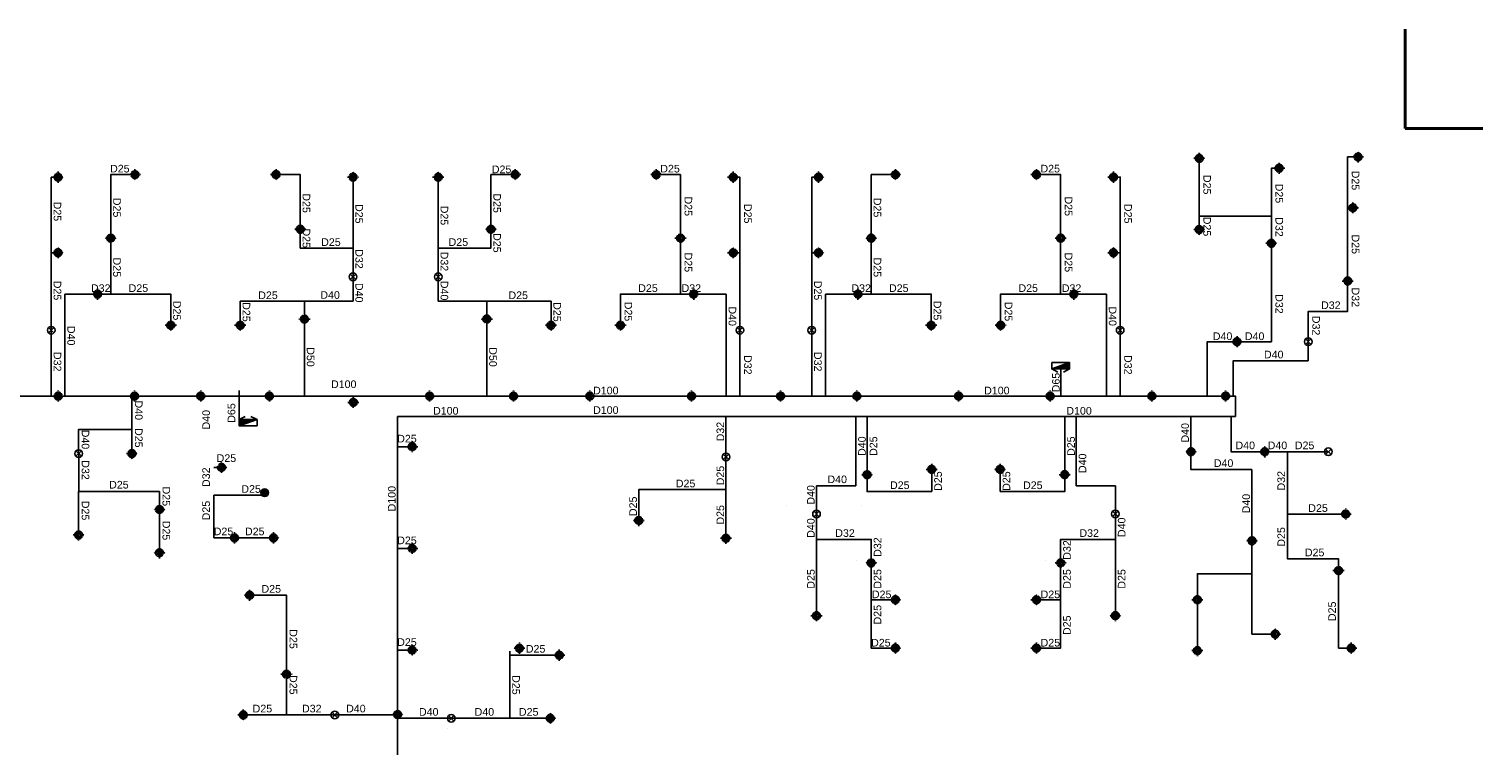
# Model space of a CAD drawing. Header units: millimetres. Extents: x -28974 to 809679, y 113632 to 171595.
# Tile 6 of 7: x 56922 to 114089, y 143405 to 171595. Entities that reach past the tile are written whole.
import ezdxf

# ---------------------------------------------------------------- set-up
doc = ezdxf.new("R2010")
doc.units = ezdxf.units.MM
doc.header["$MEASUREMENT"] = 0
doc.linetypes.add('DAU PHUN TANG PODIUM$0$PHANTOM', pattern=[2.5, 1.25, -0.25, 0.25, -0.25, 0.25, -0.25])
for name, color, linetype, lineweight in [('A-Wall', 105, 'Continuous', 40), ('Sprinkler head 21-04', 60, 'Continuous', 20), ('X - Tower E1&E2- Core$0$A-Wall', 7, 'Continuous', 40)]:
    doc.layers.add(name, color=color, linetype=linetype, lineweight=lineweight)
for name, color, linetype in [('FIRE', 8, 'Continuous'), ('lhp - pipe 100', 100, 'Continuous'), ('lhp - pipe 25', 25, 'Continuous'), ('lhp - pipe 32', 32, 'Continuous'), ('lhp - pipe 40', 40, 'Continuous'), ('lhp - pipe 50', 50, 'Continuous'), ('lhp - pipe 65', 65, 'Continuous'), ('lhp-fire-equipment', 2, 'Continuous'), ('lhp-text', 142, 'Continuous'), ('sprinkller quay xuong', 2, 'Continuous'), ('TEXT', 142, 'Continuous'), ('X - Tower E1&E2- Core$0$FIRE', 200, 'Continuous'), ('X - Tower E1&E2- Core$0$lhp-fire equipment', 11, 'Continuous')]:
    doc.layers.add(name, color=color, linetype=linetype)
doc.styles.add('LHP', font='arial.ttf')

# ---------------------------------------------------------------- blocks, each defined once
blk = doc.blocks.new('X - Tower E1&E2- Core$0$Họng đôi')
at = {"layer": 'X - Tower E1&E2- Core$0$lhp-fire equipment'}
h = blk.add_hatch(color=256, dxfattribs=at)
h.dxf.hatch_style = 1
h.paths.add_polyline_path([(-42129, -155529), (-42129, -155279), (-42829, -155529)])
for p, q in [((-42129, -155279), (-42829, -155529)), ((-42829, -155529), (-42592, -155653)), ((-42129, -155529), (-42367, -155653))]:
    blk.add_line(p, q, dxfattribs=at)
blk.add_lwpolyline([(-42829, -155279), (-42129, -155279), (-42129, -155529), (-42829, -155529)], close=True, dxfattribs=at)
blk = doc.blocks.new('sp1')
at = {"layer": 'Sprinkler head 21-04', "linetype": 'DAU PHUN TANG PODIUM$0$PHANTOM', "lineweight": -3, "extrusion": (1.16865e-06, 1.93957e-11, 1)}
for p, q in [((0, -219, 0), (0, 219, 0)), ((219, 0, 0), (-219, 0, 0))]:
    blk.add_line(p, q, dxfattribs=at)
at = {"layer": 'Sprinkler head 21-04', "color": 7, "extrusion": (4.6e-15, -0.004353, 0.999991), "elevation": 0}
for points in [[(-68, 2), (-77, 2)], [(-66, 17), (-75, 19)], [(-61, 31), (-69, 35)], [(-52, 44), (-59, 50)], [(-41, 54), (-47, 62)], [(-28, 62), (-32, 71)], [(-13, 67), (-15, 76)], [(2, 68), (2, 77)], [(17, 66), (19, 75)], [(31, 61), (35, 69)], [(44, 52), (50, 59)], [(54, 41), (62, 47)], [(62, 28), (71, 32)], [(67, 13), (76, 15)], [(-67, -13), (-76, -15)], [(-62, -28), (-71, -32)], [(-54, -41), (-62, -47)], [(-44, -52), (-50, -59)], [(-31, -61), (-35, -69)], [(-17, -66), (-19, -75)], [(-2, -68), (-2, -77)], [(13, -67), (15, -76)], [(28, -62), (32, -71)], [(41, -54), (47, -62)], [(52, -44), (59, -50)], [(61, -31), (69, -35)], [(66, -17), (75, -19)], [(68, -2), (77, -2)]]:
    blk.add_lwpolyline(points, dxfattribs=at)
at = {"layer": 'Sprinkler head 21-04', "linetype": 'DAU PHUN TANG PODIUM$0$PHANTOM', "lineweight": -3, "extrusion": (4.6e-15, -0.004353, 0.999991)}
for radius in [155, 113]:
    blk.add_circle((0, 0), radius, dxfattribs=at)
at = {"layer": 'Sprinkler head 21-04', "extrusion": (4.6e-15, -0.004353, 0.999991)}
blk.add_circle((0, 0), 77.5, dxfattribs=at)
at = {"layer": 'Sprinkler head 21-04', "color": 8, "extrusion": (4.6e-15, -0.004353, 0.999991)}
blk.add_circle((0, 0), 68.2, dxfattribs=at)
blk = doc.blocks.new('sp2')
at = {"layer": 'sprinkller quay xuong'}
for p, q in [((-106, 106), (106, -106)), ((-106, -106), (106, 106))]:
    blk.add_line(p, q, dxfattribs=at)
blk.add_circle((0, 0), 150, dxfattribs=at)
blk = doc.blocks.new('SPR quay lên D15')
at = {"layer": 'lhp-fire-equipment'}
blk.add_hatch(color=256, dxfattribs=at).paths.add_polyline_path([(514511, 391902, 1), (514211, 391902, 1)])
blk.add_circle((514361, 391902), 150, dxfattribs=at)

msp = doc.modelspace()

# ---------------------------------------------------------------- linework, layer by layer
at = {"layer": 'A-Wall', "ltscale": 5}
for q in [(111035, 171595, 0), (114089, 167687, 0)]:
    msp.add_line((111035, 167687, 0), q, dxfattribs=at)
at = {"layer": 'lhp - pipe 100', "elevation": 0}
for points in [[(71410, 156364), (104354, 156364), (104354, 157162), (-24176, 157162), (-24176, 156364)], [(71410, 116987), (71410, 156364)]]:
    msp.add_lwpolyline(points, dxfattribs=at)
at = {"layer": 'lhp - pipe 25', "ltscale": 5}
msp.add_line((87960, 162802, 0), (87696, 162802, 0), dxfattribs=at)
at = {"layer": 'lhp - pipe 25', "ltscale": 5, "elevation": 0}
for points in [[(102935, 166512), (102935, 163712)], [(109177, 166568), (108770, 166568), (108770, 161687)], [(106075, 166122), (105770, 166122), (105770, 164232)], [(102935, 164232), (105770, 164232)], [(108010, 154972), (106409, 154972)], [(86716, 152869), (86716, 152868)], [(89672, 152878), (89672, 152878)], [(108410, 150302), (108410, 150761), (106409, 150761), (106409, 152522)], [(108695, 152522), (106409, 152522)], [(89449, 150684), (89449, 150683)], [(96898, 150682), (96898, 150681)], [(102860, 149152), (102860, 150174), (105008, 150174)], [(105008, 150174), (105008, 147802)], [(108410, 150302), (108410, 147252)], [(102860, 147152), (102860, 149152)], [(105925, 147802), (105008, 147802)], [(75820, 147137), (75820, 146091)], [(77770, 146972), (75820, 146972)], [(108910, 147252), (108410, 147252)], [(73388, 144086), (73388, 144085)], [(77420, 144491), (75820, 144491)]]:
    msp.add_lwpolyline(points, dxfattribs=at)
at = {"layer": 'lhp - pipe 25', "elevation": 0}
for points in [[(60136, 163371), (60136, 165871), (61086, 165871)], [(67585, 163722), (67585, 165872), (66635, 165872)], [(75085, 163722), (75085, 165872), (76035, 165872)], [(82535, 163371), (82535, 165871), (81585, 165871)], [(90036, 163371), (90036, 165871), (90986, 165871)], [(97485, 163372), (97485, 165872), (96535, 165872)], [(58061, 165771), (57796, 165771), (57796, 159751)], [(69660, 165772), (69660, 162983)], [(73010, 165772), (73010, 162983)], [(84610, 165771), (84875, 165771), (84875, 159751)], [(87961, 165771), (87696, 165771), (87696, 159751)], [(99560, 165772), (99825, 165772), (99825, 159752)], [(67585, 163722), (67585, 162983), (69660, 162983)], [(75085, 163722), (75085, 162983), (73010, 162983)], [(60136, 163371), (60136, 161172)], [(82535, 163371), (82535, 161172)], [(90036, 163371), (90036, 161172)], [(97485, 163372), (97485, 161173)], [(58061, 162801), (57796, 162801)], [(84610, 162801), (84875, 162801)], [(99560, 162802), (99825, 162802)], [(62496, 159946), (62496, 161172), (60136, 161172)], [(65225, 160167), (65225, 160894)], [(67750, 160894), (65225, 160894)], [(74920, 160894), (77445, 160894)], [(77445, 160167), (77445, 160894)], [(80175, 159946), (80175, 161172), (82535, 161172)], [(92396, 159946), (92396, 161172), (90036, 161172)], [(95125, 159947), (95125, 161173), (97485, 161173)], [(89875, 154072), (89875, 156364)], [(97645, 154072), (97645, 156364)], [(60968, 155121), (60968, 155853)], [(71985, 155172), (71410, 155172)], [(84325, 154772), (84325, 153489)], [(89875, 154072), (89875, 153408), (92415, 153408)], [(92415, 154282), (92415, 153408)], [(95105, 154282), (95105, 153408)], [(97645, 154072), (97645, 153408), (95105, 153408)], [(62050, 151001), (62050, 153408), (58872, 153408)], [(58872, 151701), (58872, 153408)], [(84325, 151572), (84325, 153489), (80895, 153489), (80895, 152271)], [(65000, 151587), (64185, 151587)], [(66535, 151587), (65000, 151587)], [(87885, 148527), (87885, 151524)], [(99635, 148527), (99635, 151524)], [(71985, 151172), (71410, 151172)], [(90035, 150602), (90035, 147252), (90985, 147252)], [(97485, 150602), (97485, 147252), (96535, 147252)], [(67045, 146222), (67045, 149329), (65595, 149329)], [(90985, 149152), (90035, 149152)], [(96535, 149152), (97485, 149152)], [(71985, 147172), (71410, 147172)], [(67045, 146222), (67045, 144622), (65345, 144622)], [(75820, 146091), (75820, 144491)]]:
    msp.add_lwpolyline(points, dxfattribs=at)
at = {"layer": 'lhp - pipe 25', "extrusion": (0, 1, 0)}
for points, elevation in [([(-64468, 0), (-64185, 0)], 154357), ([(-66186, 0), (-64185, 0)], 153262)]:
    msp.add_lwpolyline(points, dxfattribs=dict(at, elevation=elevation))
at = {"layer": 'lhp - pipe 25', "extrusion": (1, 0, 0), "elevation": 64185}
msp.add_lwpolyline([(151587, 0), (153262, 0)], dxfattribs=at)
at = {"layer": 'lhp - pipe 32', "ltscale": 5, "elevation": 0}
for points in [[(105770, 163172), (105770, 164232)], [(108770, 161687), (108770, 160493), (107220, 160493), (107220, 159302)], [(106409, 152522), (106409, 154972)], [(105008, 151472), (105008, 150174)]]:
    msp.add_lwpolyline(points, dxfattribs=at)
at = {"layer": 'lhp - pipe 32', "elevation": 0}
for points in [[(69660, 161852), (69660, 162983)], [(73010, 161852), (73010, 162983)], [(59616, 161172), (60136, 161172)], [(83056, 161172), (82535, 161172)], [(89516, 161172), (90036, 161172)], [(98006, 161173), (97485, 161173)], [(57796, 159751), (57796, 157162)], [(84875, 159751), (84875, 157162)], [(87696, 159751), (87696, 157162)], [(99825, 159752), (99825, 157163)], [(84325, 154772), (84325, 156364)], [(58873, 153408), (58873, 154901)], [(90036, 150602), (90036, 151524), (87885, 151524)], [(97484, 150602), (97484, 151524), (99636, 151524)], [(67045, 144622), (68945, 144622)]]:
    msp.add_lwpolyline(points, dxfattribs=at)
at = {"layer": 'lhp - pipe 40', "ltscale": 5, "elevation": 0}
for points in [[(104420, 159302), (105770, 159302), (105770, 163172)], [(104420, 159302), (103250, 159302), (103250, 157162)], [(107220, 159302), (107220, 158555)], [(104274, 157162), (104274, 158555), (107220, 158555)], [(102610, 154973), (102610, 156364)], [(105510, 154972), (104187, 154972), (104187, 156364)], [(102610, 154973), (102610, 154274), (105008, 154274)], [(105510, 154972), (106409, 154972)], [(105008, 151472), (105008, 154274)]]:
    msp.add_lwpolyline(points, dxfattribs=at)
at = {"layer": 'lhp - pipe 40', "elevation": 0}
for points in [[(69660, 161852), (69660, 160894)], [(73010, 161852), (73010, 160894)], [(59615, 161172), (58334, 161172)], [(58334, 157162), (58334, 161172)], [(69660, 160894), (67750, 160894)], [(67750, 160192), (67750, 160894)], [(73010, 160894), (74920, 160894)], [(74920, 160192), (74920, 160894)], [(83055, 161172), (84336, 161172)], [(84336, 157162), (84336, 161172)], [(89515, 161172), (88235, 161172)], [(88235, 157162), (88235, 161172)], [(98005, 161173), (99286, 161173)], [(99286, 157163), (99286, 161173)], [(60968, 155853), (60968, 157162)], [(89425, 156364), (89425, 153637)], [(98095, 156364), (98095, 153637)], [(58872, 154901), (58872, 155853), (60968, 155853)], [(87885, 153637), (89425, 153637)], [(87885, 152527), (87885, 153637)], [(99635, 153637), (98095, 153637)], [(99635, 152527), (99635, 153637)], [(87885, 152527), (87885, 151524)], [(99635, 152527), (99635, 151524)], [(68945, 144622), (71410, 144622)], [(73520, 144491), (71410, 144491)], [(75820, 144491), (73520, 144491)]]:
    msp.add_lwpolyline(points, dxfattribs=at)
at = {"layer": 'lhp - pipe 50', "ltscale": 5, "elevation": 0}
for points in [[(67750, 160192), (67750, 157162)], [(74920, 160192), (74920, 157162)]]:
    msp.add_lwpolyline(points, dxfattribs=at)
at = {"layer": 'lhp - pipe 65'}
msp.add_line((65189, 156237, 0), (65189, 157382, 0), dxfattribs=at)
msp.add_lwpolyline([(97487, 158232), (97487, 157162)], dxfattribs=at)

# ---------------------------------------------------------------- block references
at = {"layer": 'FIRE', "xscale": -1}
for p, rotation in [((69660, 161852, 0), 180), ((84875, 159752, 0), 180), ((99825, 159752, 0), 180), ((107220, 159302, 0), 359.9991870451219), ((58872, 154901, 0), 179.9991870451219), ((84325, 154772, 0), 179.9991870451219), ((108010, 154972, 0), 359.9991870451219), ((87885, 152526, 0), 0.003752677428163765), ((68945, 144622, 0), 269.9991870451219), ((73520, 144491, 0), 179.9991870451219)]:
    msp.add_blockref('sp2', p, dxfattribs=dict(at, rotation=rotation))
at = {"layer": 'FIRE', "rotation": 180}
for p in [(73010, 161852, 0), (57795, 159752, 0), (87695, 159752, 0)]:
    msp.add_blockref('sp2', p, dxfattribs=at)
at = {"layer": 'FIRE', "xscale": -1}
msp.add_blockref('SPR quay lên D15', (580546, -238541, 0), dxfattribs=at)
at = {"layer": 'FIRE'}
msp.add_blockref('sp2', (99635, 152527, 0), dxfattribs=at)
at = {"layer": 'TEXT', "xscale": -1}
for p, rotation in [((102935, 166512, 0), 0.0214954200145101), ((109177, 166568, 0), 0.0214954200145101), ((58061, 165771, 0), 0.0214954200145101), ((61085, 165872, 0), 0.0214954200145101), ((69660, 165772, 0), 0.0214954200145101), ((73010, 165772, 0), 0.0214954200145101), ((76035, 165872, 0), 0.0214954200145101), ((84610, 165771, 0), 0.0214954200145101), ((87961, 165771, 0), 0.0214954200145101), ((90985, 165872, 0), 0.0214954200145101), ((99560, 165771, 0), 0.0214954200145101), ((106075, 166122, 0), 0.0214954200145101), ((108977, 164568, 0), 0.0214954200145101), ((60135, 163372, 0), 0.0214954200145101), ((75085, 163722, 0), 0.0214954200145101), ((90035, 163372, 0), 0.0214954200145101), ((102935, 163712, 0), 0.0214954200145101), ((58061, 162801, 0), 0.0214954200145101), ((84610, 162801, 0), 0.0214954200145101), ((87961, 162801, 0), 0.0214954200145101), ((99560, 162802, 0), 0.0214954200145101), ((105770, 163172, 0), 0.0214954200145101), ((108770, 161687, 0), 0.0214954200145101), ((59615, 161172, 0), 0.0214954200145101), ((89515, 161172, 0), 0.0214954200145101), ((62495, 159947, 0), 0.0214954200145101), ((74920, 160192, 0), 0.0214954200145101), ((77445, 159947, 0), 0.0214954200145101), ((92395, 159947, 0), 0.0214954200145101), ((104420, 159302, 0), 0.0214954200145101), ((63672, 157162, 0), 0.0214954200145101), ((66372, 157162, 0), 0.0214954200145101), ((72672, 157162, 0), 0.0214954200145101), ((75972, 157162, 0), 0.0214954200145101), ((78972, 157162, 0), 0.0214954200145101), ((82972, 157162, 0), 0.0214954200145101), ((86472, 157162, 0), 0.0214954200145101), ((89472, 157162, 0), 0.0214954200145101), ((93472, 157162, 0), 0.0214954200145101), ((97072, 157162, 0), 0.0214954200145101), ((101072, 157162, 0), 0.0214954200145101), ((103972, 157162, 0), 0.0214954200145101), ((69672, 156914, 0), 0.0214954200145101), ((71985, 155172, 0), 0.0214954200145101), ((95105, 154282, 0), 180.0214954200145), ((97645, 154072, 0), 180.0214954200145), ((62050, 152701, 0), 180.0214954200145), ((80895, 152271, 0), 0.0214954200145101), ((62050, 151001, 0), 180.0214954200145), ((71985, 151172, 0), 0.0214954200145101), ((97485, 150602, 0), 180.0214954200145), ((65595, 149329, 0), 180.0214954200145), ((96535, 149152, 0), 180.0214954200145), ((102860, 149152, 0), 0.0214954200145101), ((99635, 148527, 0), 180.0214954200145), ((71985, 147172, 0), 0.0214954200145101), ((76200, 147247, 0), 0.0214954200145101), ((77770, 146972, 0), 0.0214954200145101), ((96535, 147252, 0), 180.0214954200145), ((102860, 147152, 0), 0.0214954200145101), ((67045, 146222, 0), 90.02068246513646), ((65345, 144622, 0), 90.02068246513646), ((71410, 144642, 0), 0.0214954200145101), ((77420, 144491, 0), 180.0206824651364)]:
    msp.add_blockref('sp1', p, dxfattribs=dict(at, rotation=rotation))
at = {"layer": 'TEXT'}
for p, rotation in [((66635, 165872, 0), 359.9785045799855), ((81585, 165872, 0), 359.9785045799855), ((96535, 165872, 0), 359.9785045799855), ((67585, 163722, 0), 359.9785045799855), ((82535, 163372, 0), 359.9785045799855), ((97485, 163372, 0), 359.9785045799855), ((83055, 161172, 0), 359.9785045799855), ((98005, 161172, 0), 359.9785045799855), ((65225, 159947, 0), 359.9785045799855), ((67750, 160192, 0), 359.9785045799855), ((80175, 159947, 0), 359.9785045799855), ((95125, 159947, 0), 359.9785045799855), ((58068, 157162, 0), 359.9785045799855), ((61068, 157162, 0), 359.9785045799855), ((60967, 154901, 0), 359.9776916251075), ((102610, 154973, 0), 179.9785045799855), ((105510, 154972, 0), 179.9776916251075), ((64485, 154357, 0), 359.9785045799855), ((92415, 154282, 0), 179.9822572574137), ((89875, 154072, 0), 179.9822572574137), ((108695, 152522, 0), 179.9776916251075), ((58872, 151701, 0), 359.9776916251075), ((65000, 151587, 0), 359.9785045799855), ((66535, 151587, 0), 359.9785045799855), ((84325, 151572, 0), 359.9776916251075), ((105008, 151472, 0), 179.9776916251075), ((90035, 150602, 0), 179.9822572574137), ((108410, 150302, 0), 179.9785045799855), ((90985, 149152, 0), 179.9822572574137), ((87885, 148526, 0), 179.9822572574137), ((105925, 147802, 0), 179.9785045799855), ((90985, 147252, 0), 179.9822572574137), ((108910, 147252, 0), 179.9785045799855)]:
    msp.add_blockref('sp1', p, dxfattribs=dict(at, rotation=rotation))
at = {"layer": 'X - Tower E1&E2- Core$0$A-Wall', "rotation": 180}
msp.add_blockref('X - Tower E1&E2- Core$0$Họng đôi', (23056, 708), dxfattribs=at)
at = {"layer": 'X - Tower E1&E2- Core$0$FIRE'}
msp.add_blockref('X - Tower E1&E2- Core$0$Họng đôi', (139966, 313761), dxfattribs=at)

# ---------------------------------------------------------------- texts
at = {"layer": 'lhp-text', "color": 142, "style": 'LHP'}
for s, rotation, p in [('D25', 359.9992, (60106, 165956, 0)), ('D25', 359.9992, (75117, 165928, 0)), ('D25', 359.9992, (81741, 165956, 0)), ('D25', 359.9992, (96691, 165957, 0)), ('D25', 269.9992, (103096, 165860, 0)), ('D25', 269.9992, (108931, 166026, 0)), ('D25', 269.9992, (105931, 165515, 0)), ('D25', 269.9992, (57889, 164809, 0)), ('D25', 269.9992, (60229, 164959, 0)), ('D25', 269.9992, (67678, 165135, 0)), ('D25', 269.9992, (69753, 164715, 0)), ('D25', 269.9992, (75178, 165135, 0)), ('D25', 269.9992, (82696, 165010, 0)), ('D25', 269.9992, (85036, 164719, 0)), ('D25', 269.9992, (90129, 164959, 0)), ('D25', 269.9992, (97646, 165011, 0)), ('D25', 269.9992, (99986, 164719, 0)), ('D25', 269.9992, (73103, 164648, 0)), ('D25', 269.9992, (103096, 164215, 0)), ('D32', 269.9992, (105931, 164196, 0)), ('D25', 269.9992, (67678, 163754, 0)), ('D25', 269.9992, (75178, 163573, 0)), ('D25', 359.9992, (68407, 163067, 0)), ('D25', 359.9992, (73417, 163067, 0)), ('D25', 269.9992, (108931, 163518, 0)), ('D25', 269.9992, (60229, 162609, 0)), ('D32', 269.9992, (69753, 162938, 0)), ('D32', 269.9992, (73103, 162842, 0)), ('D25', 269.9992, (82696, 162804, 0)), ('D25', 269.9992, (90129, 162609, 0)), ('D25', 269.9992, (97646, 162805, 0)), ('D25', 269.9992, (57889, 161698, 0)), ('D32', 359.9992, (59356, 161257, 0)), ('D25', 359.9992, (60835, 161257, 0)), ('D25', 359.9992, (65932, 160977, 0)), ('D40', 359.9992, (68375, 160987, 0)), ('D40', 269.9992, (69753, 161611, 0)), ('D40', 269.9992, (73103, 161695, 0)), ('D25', 359.9992, (75771, 160977, 0)), ('D25', 359.9992, (80874, 161257, 0)), ('D32', 359.9992, (82579, 161257, 0)), ('D25', 269.9992, (87789, 161698, 0)), ('D32', 359.9992, (89256, 161257, 0)), ('D25', 359.9992, (90735, 161257, 0)), ('D25', 359.9992, (95824, 161258, 0)), ('D32', 359.9992, (97530, 161257, 0)), ('D32', 269.9992, (108931, 161431, 0)), ('D25', 269.9992, (62589, 160910, 0)), ('D25', 269.9992, (65318, 160856, 0)), ('D25', 269.9992, (77538, 160856, 0)), ('D25', 269.9992, (80336, 160872, 0)), ('D40', 269.9992, (84429, 160688, 0)), ('D25', 269.9992, (92489, 160910, 0)), ('D25', 269.9992, (95286, 160873, 0)), ('D40', 269.9992, (99379, 160689, 0)), ('D32', 269.9992, (105931, 161171, 0)), ('D32', 359.9992, (107723, 160585, 0)), ('D32', 269.9992, (107381, 160318, 0)), ('D40', 269.9992, (58428, 159922, 0)), ('D40', 359.9992, (103467, 159367, 0)), ('D40', 359.9992, (104727, 159367, 0)), ('D50', 269.9992, (67843, 159083, 0)), ('D50', 269.9992, (75014, 159083, 0)), ('D40', 359.9992, (105479, 158646, 0)), ('D32', 269.9992, (57889, 158898, 0)), ('D32', 269.9992, (85036, 158776, 0)), ('D32', 269.9992, (87789, 158898, 0)), ('D32', 269.9992, (99986, 158777, 0)), ('D100', 0.0014, (68794, 157479, 0)), ('D65', 90, (97447, 157310, 0)), ('D100', 0.0014, (79099, 157231, 0)), ('D100', 0.0014, (94475, 157231, 0)), ('D40', 269.9992, (61086, 156989, 0)), ('D65', 90, (65030, 156112, 0)), ('D100', 359.9986, (72807, 156434, 0)), ('D100', 0.0014, (79099, 156462, 0)), ('D100', 359.9986, (97708, 156434, 0)), ('D40', 90, (64034, 155848, 0)), ('D32', 90, (84253, 155382, 0)), ('D40', 269.9992, (58991, 155841, 0)), ('D25', 269.9992, (61086, 155906, 0)), ('D40', 90, (89822, 154809, 0)), ('D25', 90, (90273, 154809, 0)), ('D25', 90, (98043, 154809, 0)), ('D40', 90, (102529, 155334, 0)), ('D32', 269.9992, (58991, 154640, 0)), ('D25', 90, (84253, 153654, 0)), ('D40', 90, (98493, 154135, 0)), ('D25', 359.9992, (60069, 153527, 0)), ('D32', 90, (64034, 153587, 0)), ('D25', 90, (92813, 153435, 0)), ('D25', 90, (95503, 153435, 0)), ('D32', 90, (106307, 153448, 0)), ('D25', 269.9992, (62169, 153605, 0)), ('D100', 90, (71335, 152628, 0)), ('D40', 90, (87812, 152893, 0)), ('D40', 90, (104928, 152551, 0)), ('D25', 269.9992, (58991, 153046, 0)), ('D25', 90, (64034, 152276, 0)), ('D25', 90, (80823, 152443, 0)), ('D25', 90, (84253, 152109, 0)), ('D25', 269.9992, (62169, 152260, 0)), ('D40', 90, (87812, 151588, 0)), ('D40', 90, (100033, 151618, 0)), ('D32', 90, (90434, 150840, 0)), ('D25', 90, (106307, 151241, 0)), ('D32', 90, (97882, 150727, 0)), ('D25', 90, (87812, 149588, 0)), ('D25', 90, (90433, 149588, 0)), ('D25', 90, (97883, 149588, 0)), ('D25', 90, (100033, 149588, 0)), ('D25', 359.9992, (66060, 149431, 0)), ('D25', 90, (90433, 148181, 0)), ('D25', 90, (108308, 148314, 0)), ('D25', 90, (97883, 147767, 0)), ('D25', 269.9992, (67164, 147994, 0)), ('D25', 359.9992, (76455, 147074, 0)), ('D25', 269.9992, (67164, 146194, 0)), ('D25', 269.9992, (75922, 146189, 0)), ('D25', 359.9992, (65712, 144724, 0)), ('D32', 359.9992, (67654, 144724, 0)), ('D40', 359.9992, (69388, 144724, 0)), ('D40', 359.9992, (72253, 144593, 0)), ('D40', 359.9992, (74441, 144593, 0)), ('D25', 359.9992, (76183, 144593, 0))]:
    msp.add_text(s, height=300, rotation=rotation, dxfattribs=at).set_placement(p)
for s, p in [('D25', (71396, 155339, 0)), ('D40', (104358, 155074, 0)), ('D40', (105625, 155074, 0)), ('D25', (106692, 155074, 0)), ('D25', (64297, 154572, 0)), ('D40', (103507, 154376, 0)), ('D25', (82352, 153575, 0)), ('D40', (88314, 153739, 0)), ('D25', (90775, 153509, 0)), ('D25', (96006, 153506, 0)), ('D25', (65268, 153359, 0)), ('D25', (107222, 152609, 0)), ('D25', (64183, 151690, 0)), ('D25', (65412, 151690, 0)), ('D25', (71396, 151339, 0)), ('D32', (88622, 151626, 0)), ('D32', (98221, 151626, 0)), ('D25', (107087, 150863, 0)), ('D25', (90062, 149215, 0)), ('D25', (96695, 149215, 0)), ('D25', (71396, 147339, 0)), ('D25', (90030, 147315, 0)), ('D25', (96695, 147315, 0))]:
    msp.add_text(s, height=300, dxfattribs=at).set_placement(p)

doc.saveas('drawing.dxf')
